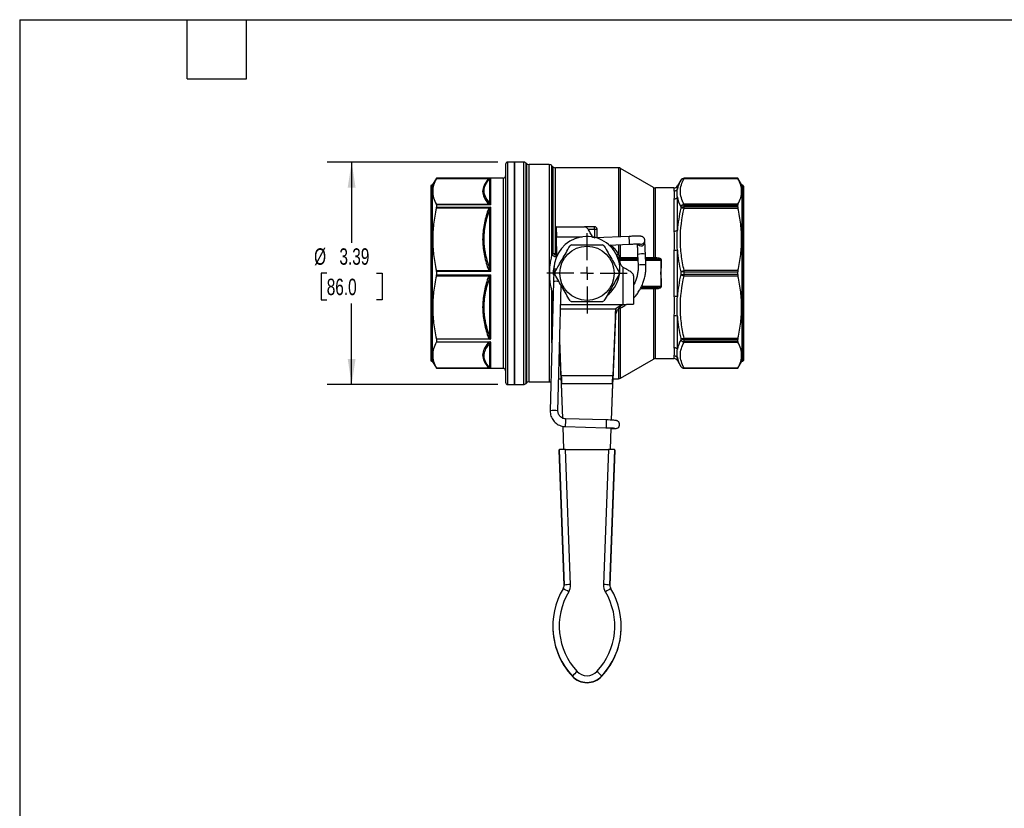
# Model space of a CAD drawing. Header units: inches. Extents: x 0.7 to 32.2, y 0.7 to 24.8.
# Tile 6 of 10: x 0.7 to 15.7, y 12.7 to 24.8. Entities that reach past the tile are written whole.
import ezdxf

# ---------------------------------------------------------------- set-up
doc = ezdxf.new("R2010")
doc.units = ezdxf.units.IN
doc.header["$LTSCALE"] = 3
doc.header["$MEASUREMENT"] = 0
doc.linetypes.add('SLD-Center', pattern=[0.75, 0.6, -0.05, 0.05, -0.05])
doc.linetypes.add('SLD-Solid', pattern=[0])
doc.layers.add('CENTER', color=40, linetype='SLD-Center')
doc.layers.add('DIMENSIONS', color=140, linetype='SLD-Solid', lineweight=25)
doc.layers.add('TEXT', color=140, linetype='SLD-Solid', lineweight=25)
doc.styles.add('SLDTEXTSTYLE0', font='TXT', dxfattribs={"width": 0.7})
doc.dimstyles.new('SLDDIMSTYLE0', dxfattribs={"dimtxt": 0.254883, "dimasz": 0.39, "dimexe": 0, "dimexo": 0.0625, "dimgap": 0.063721, "dimtad": 0, "dimtih": 1, "dimtoh": 1, "dimrnd": 1e-09, "dimzin": 12, "dimdsep": 46, "dimtxsty": 'SLDTEXTSTYLE0', "dimsah": 1, "dimcen": 0.09, "dimadec": 0, "dimazin": 3, "dimtfac": 1, "dimtofl": 0, "dimtmove": 0, "dimatfit": 3, "dimfxl": 0, "dimfrac": 2, "dimtolj": 1, "dimtzin": 12, "dimarcsym": 0})

# ---------------------------------------------------------------- blocks, each defined once
blk = doc.blocks.new('_D_7')
at = {"layer": 'DIMENSIONS'}
for p, q in [((8.029, 22.584), (5.427, 22.584)), ((5.802, 22.584), (5.802, 21.354)), ((5.423, 20.891), (5.338, 20.891)), ((5.338, 20.891), (5.338, 20.486)), ((6.181, 20.891), (6.266, 20.891)), ((6.266, 20.891), (6.266, 20.486)), ((5.338, 20.486), (5.423, 20.486)), ((5.802, 19.199), (5.802, 20.429)), ((6.266, 20.486), (6.181, 20.486)), ((8.029, 19.199), (5.427, 19.199))]:
    blk.add_line(p, q, dxfattribs=at)
for points in [[(5.802, 22.584), (5.742, 22.194), (5.862, 22.194)], [(5.802, 19.199), (5.862, 19.589), (5.742, 19.589)]]:
    blk.add_solid(points, dxfattribs=at)
at = {"layer": 'DIMENSIONS', "char_height": 0.25, "attachment_point": 1, "style": 'SLDTEXTSTYLE0'}
for s, insert in [('%%c', (5.231, 21.271)), ('3.39', (5.616, 21.271)), ('86.0', (5.423, 20.809))]:
    blk.add_mtext(s, dxfattribs=dict(at, insert=insert))
blk = doc.blocks.new('SW_CENTERMARKSYMBOL_2')
at = {"layer": 'CENTER', "color": 0}
for p, q in [((0, 0.2), (0, 0.612)), ((-0.2, 0), (-0.612, 0)), ((0, 0), (-0.1, 0)), ((0, 0), (0, 0.1)), ((0, 0), (0, -0.1)), ((0, 0), (0.1, 0)), ((0.2, 0), (0.612, 0)), ((0, -0.2), (0, -0.612))]:
    blk.add_line(p, q, dxfattribs=at)

msp = doc.modelspace()

# ---------------------------------------------------------------- linework, layer by layer
for p, q in [((8.144, 22.549), (8.144, 19.234)), ((8.282, 22.584), (8.179, 22.584)), ((8.179, 19.199), (8.179, 22.584)), ((8.415, 22.584), (8.282, 22.584)), ((8.282, 22.584), (8.282, 20.891)), ((8.282, 20.244), (8.282, 22.584)), ((8.415, 22.584), (8.415, 19.199)), ((8.461, 22.562), (8.457, 22.567)), ((8.457, 19.216), (8.457, 22.567)), ((8.461, 22.562), (8.461, 19.221)), ((8.809, 22.545), (8.503, 22.545)), ((8.503, 19.238), (8.503, 22.545)), ((8.809, 22.545), (8.809, 19.238)), ((8.865, 22.513), (8.85, 22.528)), ((8.85, 21.174), (8.85, 22.528)), ((8.865, 22.513), (8.865, 21.196)), ((9.864, 22.496), (8.907, 22.496)), ((8.907, 21.193), (8.907, 22.496)), ((9.864, 22.496), (9.864, 21.445)), ((10.395, 22.199), (9.894, 22.488)), ((9.894, 21.447), (9.894, 22.488)), ((7.092, 22.338), (7.03, 22.23)), ((7.091, 22.335), (7.898, 22.335)), ((8.109, 22.338), (7.092, 22.338)), ((7.092, 22.338), (7.921, 22.338)), ((7.092, 22.338), (7.092, 22.338)), ((7.921, 21.932), (7.921, 22.338)), ((8.109, 22.338), (8.109, 19.445)), ((11.68, 22.338), (10.862, 22.338)), ((10.862, 22.334), (10.862, 22.338)), ((11.68, 22.338), (10.862, 22.338)), ((10.862, 22.338), (10.862, 22.338)), ((10.862, 22.334), (11.682, 22.334)), ((11.742, 22.23), (11.68, 22.338)), ((11.68, 22.338), (11.68, 22.338)), ((7.006, 22.218), (7.006, 19.565)), ((7.03, 22.23), (7.018, 22.23)), ((7.018, 22.23), (7.018, 19.553)), ((7.03, 22.23), (7.03, 19.553)), ((7.899, 22.327), (7.899, 21.967)), ((10.395, 22.199), (10.395, 21.125)), ((10.708, 22.191), (10.425, 22.191)), ((10.425, 21.124), (10.425, 22.191)), ((10.708, 22.191), (10.708, 22.144)), ((10.811, 22.309), (10.76, 22.22)), ((10.76, 22.172), (10.76, 22.22)), ((10.811, 22.309), (10.811, 22.309)), ((11.754, 22.23), (11.742, 22.23)), ((11.742, 22.23), (11.742, 19.553)), ((11.754, 22.23), (11.754, 19.553)), ((11.766, 22.218), (11.766, 19.565)), ((10.76, 21.547), (10.76, 22.047)), ((7.898, 21.939), (7.091, 21.939)), ((7.091, 21.886), (7.898, 21.886)), ((7.092, 21.932), (7.092, 21.897)), ((7.921, 21.932), (7.092, 21.932)), ((7.092, 21.897), (7.921, 21.897)), ((7.921, 20.916), (7.921, 21.897)), ((10.708, 22.022), (10.708, 21.532)), ((10.811, 21.907), (10.811, 21.88)), ((10.862, 21.929), (10.862, 21.941)), ((11.682, 21.941), (10.862, 21.941)), ((10.862, 21.9), (10.862, 21.929)), ((10.862, 21.929), (11.68, 21.929)), ((10.862, 21.882), (10.862, 21.9)), ((11.68, 21.9), (10.862, 21.9)), ((10.862, 21.882), (11.682, 21.882)), ((11.68, 21.9), (11.68, 21.929)), ((7.899, 21.845), (7.899, 20.978)), ((8.912, 21.462), (8.912, 21.6)), ((8.915, 21.6), (8.912, 21.6)), ((8.915, 21.462), (8.915, 21.6)), ((8.915, 21.6), (9.344, 21.6)), ((9.498, 21.6), (9.344, 21.6)), ((9.498, 21.561), (9.498, 21.6)), ((8.915, 21.462), (8.912, 21.462)), ((8.926, 21.163), (8.919, 21.443)), ((9.308, 21.443), (8.919, 21.443)), ((9.402, 21.561), (9.498, 21.561)), ((9.47, 21.443), (9.457, 21.443)), ((9.47, 21.443), (9.473, 21.439)), ((9.498, 21.431), (9.477, 21.435)), ((9.498, 21.561), (9.498, 21.431)), ((9.498, 21.561), (9.538, 21.561)), ((9.498, 21.431), (9.502, 21.429)), ((10.026, 21.453), (9.513, 21.429)), ((9.538, 21.431), (9.538, 21.561)), ((9.714, 21.32), (10.032, 21.335)), ((9.864, 21.327), (9.864, 21.189)), ((9.894, 21.125), (9.894, 21.328)), ((10.265, 21.393), (10.265, 21.396)), ((10.265, 21.368), (10.265, 21.393)), ((8.925, 21.217), (8.907, 21.193)), ((10.155, 21.179), (10.162, 21.015)), ((10.28, 21.02), (10.273, 21.185)), ((10.708, 21.237), (10.708, 20.546)), ((10.76, 20.538), (10.76, 21.245)), ((10.158, 21.108), (9.87, 21.108)), ((9.877, 21.091), (10.159, 21.091)), ((10.157, 21.125), (9.894, 21.125)), ((9.902, 21.01), (9.935, 20.977)), ((10.395, 21.125), (10.276, 21.125)), ((10.449, 21.108), (10.276, 21.108)), ((10.277, 21.091), (10.508, 21.091)), ((10.449, 21.124), (10.425, 21.124)), ((7.898, 20.929), (7.091, 20.929)), ((7.091, 20.854), (7.898, 20.854)), ((7.092, 20.916), (7.092, 20.867)), ((7.921, 20.916), (7.092, 20.916)), ((7.092, 20.867), (7.921, 20.867)), ((7.921, 19.895), (7.921, 20.867)), ((8.282, 20.891), (8.282, 19.199)), ((8.878, 20.92), (8.874, 20.766)), ((8.878, 20.959), (8.878, 20.92)), ((9.935, 20.416), (9.935, 20.977)), ((10.093, 20.851), (10.093, 20.419)), ((10.811, 20.911), (10.811, 20.872)), ((10.862, 20.911), (10.862, 20.933)), ((11.682, 20.933), (10.862, 20.933)), ((10.862, 20.871), (10.862, 20.911)), ((10.862, 20.911), (11.68, 20.911)), ((10.862, 20.85), (10.862, 20.871)), ((11.68, 20.871), (10.862, 20.871)), ((10.862, 20.85), (11.682, 20.85)), ((11.68, 20.871), (11.68, 20.911)), ((7.899, 20.805), (7.899, 19.938)), ((8.874, 20.766), (8.824, 18.8)), ((8.942, 18.797), (8.991, 20.706)), ((10.508, 20.692), (10.214, 20.692)), ((8.85, 19.835), (8.85, 20.609)), ((8.87, 20.592), (8.865, 20.586)), ((8.865, 20.586), (8.865, 20.4)), ((10.197, 20.658), (10.395, 20.658)), ((10.207, 20.675), (10.449, 20.675)), ((10.395, 20.658), (10.395, 19.584)), ((10.425, 20.659), (10.449, 20.659)), ((10.425, 19.592), (10.425, 20.659)), ((8.984, 20.416), (9.935, 20.416)), ((9.935, 20.414), (9.935, 20.415)), ((10.009, 20.419), (10.093, 20.419)), ((8.282, 19.199), (8.282, 20.244)), ((9.825, 20.347), (8.982, 20.347)), ((9.817, 20.308), (9.776, 19.336)), ((9.817, 20.239), (9.776, 19.267)), ((9.817, 20.239), (9.817, 20.308)), ((9.825, 20.278), (9.825, 20.347)), ((9.864, 20.349), (9.864, 19.287)), ((9.894, 19.295), (9.894, 20.363)), ((10.708, 20.251), (10.708, 19.761)), ((10.76, 19.736), (10.76, 20.236)), ((7.092, 19.891), (7.092, 19.846)), ((7.905, 19.891), (7.092, 19.891)), ((7.092, 19.846), (7.905, 19.846)), ((7.899, 19.816), (7.899, 19.456)), ((7.921, 19.445), (7.921, 19.842)), ((8.992, 19.267), (8.968, 19.833)), ((8.992, 19.336), (8.97, 19.876)), ((10.811, 19.903), (10.811, 19.876)), ((11.682, 19.901), (10.862, 19.901)), ((10.862, 19.883), (10.862, 19.901)), ((10.862, 19.883), (11.68, 19.883)), ((10.862, 19.854), (10.862, 19.883)), ((11.68, 19.854), (10.862, 19.854)), ((10.862, 19.842), (10.862, 19.854)), ((10.862, 19.842), (11.682, 19.842)), ((11.68, 19.854), (11.68, 19.883)), ((10.708, 19.639), (10.708, 19.592)), ((7.018, 19.553), (7.03, 19.553)), ((7.03, 19.553), (7.092, 19.445)), ((9.894, 19.295), (10.395, 19.584)), ((10.425, 19.592), (10.708, 19.592)), ((10.76, 19.563), (10.76, 19.611)), ((10.76, 19.563), (10.811, 19.474)), ((11.68, 19.445), (11.742, 19.553)), ((11.742, 19.553), (11.754, 19.553)), ((7.898, 19.448), (7.091, 19.448)), ((7.092, 19.445), (8.109, 19.445)), ((7.092, 19.445), (7.092, 19.445)), ((7.921, 19.445), (7.092, 19.445)), ((8.992, 19.336), (9.776, 19.336)), ((8.992, 19.267), (8.992, 19.336)), ((9.776, 19.336), (9.776, 19.267)), ((10.811, 19.474), (10.811, 19.474)), ((11.682, 19.449), (10.862, 19.449)), ((10.862, 19.445), (10.862, 19.449)), ((10.862, 19.445), (11.68, 19.445)), ((10.862, 19.445), (11.68, 19.445)), ((10.862, 19.445), (10.862, 19.445)), ((11.68, 19.445), (11.68, 19.445)), ((8.179, 19.199), (8.282, 19.199)), ((8.282, 19.199), (8.415, 19.199)), ((8.457, 19.216), (8.461, 19.221)), ((8.503, 19.238), (8.809, 19.238)), ((8.954, 19.287), (8.992, 19.287)), ((9.015, 18.685), (8.996, 19.208)), ((9.772, 19.208), (8.996, 19.208)), ((8.996, 19.208), (8.996, 19.203)), ((9.015, 18.686), (8.996, 19.203)), ((9.772, 19.208), (9.752, 18.657)), ((9.772, 19.203), (9.752, 18.657)), ((9.772, 19.203), (9.772, 19.208)), ((9.777, 19.287), (9.864, 19.287)), ((9.677, 18.66), (9.057, 18.676)), ((9.033, 18.21), (9.02, 18.562)), ((9.033, 18.21), (9.02, 18.562)), ((9.054, 18.558), (9.673, 18.542)), ((9.748, 18.539), (9.736, 18.21)), ((9.748, 18.539), (9.736, 18.21)), ((8.959, 18.207), (9.035, 16.146)), ((8.959, 18.202), (8.959, 18.207)), ((9.035, 16.142), (8.959, 18.202)), ((9.133, 16.153), (9.058, 18.21)), ((9.058, 18.21), (9.711, 18.21)), ((9.711, 18.21), (9.635, 16.154)), ((9.733, 16.146), (9.809, 18.207)), ((9.809, 18.202), (9.733, 16.142)), ((9.809, 18.202), (9.809, 18.207)), ((9.035, 16.146), (9.035, 16.142)), ((9.733, 16.142), (9.733, 16.146)), ((8.863, 15.52), (8.863, 15.516)), ((9.906, 15.516), (9.906, 15.52)), ((9.161, 14.758), (9.161, 14.762)), ((9.607, 14.758), (9.607, 14.762))]:
    msp.add_line(p, q)
at = {"flags": 128}
for points in [[(8.873, 20.872), (8.873, 20.891), (8.875, 20.938)], [(8.865, 20.586), (8.869, 20.587), (8.87, 20.587)], [(9.748, 18.527), (9.75, 18.527), (9.776, 18.527), (9.798, 18.528), (9.817, 18.529), (9.828, 18.53), (9.836, 18.532), (9.845, 18.535), (9.855, 18.541), (9.866, 18.55), (9.875, 18.564), (9.881, 18.581), (9.881, 18.6), (9.875, 18.617), (9.867, 18.629), (9.858, 18.638), (9.849, 18.644), (9.84, 18.647), (9.834, 18.649), (9.825, 18.651), (9.81, 18.653), (9.791, 18.655), (9.765, 18.657), (9.737, 18.658), (9.706, 18.66), (9.677, 18.66), (9.677, 18.66)]]:
    msp.add_lwpolyline(points, dxfattribs=at)
msp.add_circle((9.384, 20.891), 0.413)
for centre, radius, start, end in [((8.179, 22.549), 0.0354, 90, 180), ((8.415, 22.525), 0.0591, 45, 90), ((8.503, 22.604), 0.0591, 225, 270), ((8.809, 22.486), 0.0591, 45, 90), ((8.907, 22.555), 0.0591, 225, 270), ((9.864, 22.437), 0.0591, 60, 90), ((8.109, 22.374), 0.0354, 270, 360), ((10.862, 22.279), 0.0591, 90, 150), ((10.862, 22.279), 0.0591, 89.999, 149.9963), ((7.018, 22.218), 0.0118, 90, 180), ((10.425, 22.25), 0.0591, 240, 270), ((10.708, 22.25), 0.0591, 270, 330), ((11.754, 22.218), 0.0118, 0, 90), ((10.859, 21.863), 0.0659, 87.6436, 137.3208), ((10.859, 21.834), 0.0668, 87.5425, 136.3139), ((9.498, 21.561), 0.0394, 0, 90), ((9.382, 20.949), 0.502, 307.633, 178.8077), ((1.75, 21.018), 8.288, 2.1869, 3.0035), ((9.384, 20.891), 0.492, 118.3576, 121.6424), ((9.384, 20.891), 0.492, 58.3576, 61.6424), ((10.206, 21.368), 0.0591, 210.71, 359.9306), ((10.206, 21.393), 0.059, 251.9008, 359.9467), ((8.904, 21.431), 0.238, 260.4982, 270.5925), ((9.384, 20.891), 0.531, 12.8396, 35.5565), ((10.231, 20.809), 0.378, 83.6075, 101.5879), ((9.384, 20.891), 0.512, 169.6366, 182.9371), ((10.241, 20.588), 0.434, 84.7682, 100.4272), ((8.898, 20.815), 0.107, 88.2948, 101.0301), ((9.384, 20.891), 0.492, 178.3576, 181.6424), ((9.384, 20.891), 0.492, 358.3576, 1.6424), ((10.856, 18.404), 2.508, 89.8727, 91.0412), ((10.856, 23.379), 2.508, 268.9588, 270.1273), ((8.918, 20.355), 0.414, 84.6876, 96.0971), ((9.384, 20.891), 0.492, 238.3576, 241.6424), ((9.384, 20.891), 0.492, 298.3576, 301.6424), ((9.937, 20.303), 0.12, 158.5938, 177.4995), ((9.937, 20.234), 0.12, 158.5938, 177.4995), ((10.859, 19.949), 0.0668, 223.6861, 272.4575), ((10.859, 19.92), 0.0659, 222.6792, 272.3564), ((7.018, 19.565), 0.0118, 180, 270), ((10.425, 19.533), 0.0591, 90, 120), ((10.708, 19.533), 0.0591, 30, 90), ((11.754, 19.565), 0.0118, 270, 360), ((8.109, 19.409), 0.0354, 0, 90), ((10.862, 19.504), 0.0591, 210, 270), ((10.862, 19.504), 0.0591, 210.0037, 270.001), ((8.179, 19.234), 0.0354, 180, 270), ((8.415, 19.258), 0.0591, 270, 315), ((8.503, 19.179), 0.0591, 90, 135), ((8.809, 19.297), 0.0591, 270, 296.6367), ((9.864, 19.346), 0.0591, 270, 300), ((8.871, 18.363), 0.44, 80.809, 96.2303), ((25.942, 18.182), 16.893, 178.3218, 178.7224), ((26.562, 18.166), 16.893, 178.3218, 178.7224), ((9.974, 15.52), 1.111, 149.0096, 222.9957), ((9.974, 15.524), 1.013, 149.0092, 222.996), ((8.937, 16.143), 0.0983, 329.0084, 2.1124), ((8.688, 15.397), 0.771, 57.1923, 64.3811), ((9.135, 15.442), 0.712, 90.1343, 98.0773), ((8.937, 16.146), 0.197, 329.0084, 2.1124), ((8.795, 15.523), 1.013, 317.0088, 30.9949), ((8.795, 15.52), 1.111, 317.0084, 30.9952), ((9.831, 16.146), 0.197, 177.892, 210.996), ((9.633, 15.442), 0.712, 81.9271, 89.8702), ((10.081, 15.397), 0.771, 115.6236, 122.8121), ((9.831, 16.143), 0.0983, 177.892, 210.996), ((9.974, 15.516), 1.111, 180.0025, 222.9938), ((8.795, 15.516), 1.111, 317.0108, 359.9973), ((9.932, 14.047), 1.051, 131.6379, 137.1314), ((9.384, 14.971), 0.305, 222.996, 317.0084), ((9.384, 14.966), 0.305, 222.996, 317.0084), ((9.384, 14.974), 0.207, 222.9966, 317.0078), ((8.837, 14.047), 1.051, 42.8727, 48.3666)]:
    msp.add_arc(centre, radius, start, end)
for centre, major_axis, ratio, start_param, end_param in [((7.92, 22.304), (0.0618, 0.0015), 0.544865, 1.544055, 1.929468), ((7.92, 21.908), (0.0611, -0.027), 0.336491, 1.704576, 2.089989), ((7.92, 21.873), (0.0611, 0.0283), 0.317777, 1.411323, 1.796737), ((10.594, 20.149), (1.748, -1.017), 0.520287, 3.107051, 3.132846), ((7.92, 20.916), (0.0618, -0.0345), 0.00852, 1.56193, 1.947344), ((7.92, 20.867), (0.0618, 0.0345), 0.00852, 4.335842, 4.721256), ((9.085, 20.733), (-0.214, 0.315), 0.693327, 1.494324, 1.565653), ((7.92, 19.479), (0.0618, -0.0015), 0.544865, 4.353719, 4.739133), ((9.058, 18.207), (0.0985, 0), 0.034876, 1.570795, 3.141591), ((9.711, 18.207), (0.0985, 0), 0.034876, 6.283184, 7.85398)]:
    msp.add_ellipse(centre, major_axis=major_axis, ratio=ratio, start_param=start_param, end_param=end_param)
for points, knots in [([(7.091, 22.335), (7.072, 22.3), (7.058, 22.266), (7.04, 22.201), (7.036, 22.169), (7.036, 22.105), (7.04, 22.073), (7.058, 22.008), (7.072, 21.974), (7.091, 21.939)], [0, 0, 0, 0, 0.25, 0.25, 0.5, 0.5, 0.75, 0.75, 1, 1, 1, 1]), ([(7.909, 22.335), (7.913, 22.337), (7.917, 22.338), (7.921, 22.338), (7.921, 22.338), (7.921, 22.338)], [-0.08678855, -0.08678855, -0.08678855, -0.08678855, -0.00172038, -0.00172038, 0, 0, 0, 0]), ([(10.862, 21.941), (10.844, 21.973), (10.83, 22.006), (10.81, 22.071), (10.805, 22.104), (10.805, 22.203), (10.826, 22.269), (10.862, 22.334)], [0, 0, 0, 0, 0.25, 0.25, 0.5, 0.5, 1, 1, 1, 1]), ([(11.682, 21.941), (11.701, 21.976), (11.715, 22.009), (11.732, 22.074), (11.737, 22.106), (11.737, 22.169), (11.732, 22.201), (11.715, 22.265), (11.701, 22.299), (11.682, 22.334)], [0, 0, 0, 0, 0.25, 0.25, 0.5, 0.5, 0.75, 0.75, 1, 1, 1, 1]), ([(7.876, 22.32), (7.851, 22.29), (7.831, 22.26), (7.804, 22.199), (7.796, 22.168), (7.796, 22.106), (7.804, 22.075), (7.831, 22.014), (7.851, 21.984), (7.876, 21.955)], [0, 0, 0, 0, 0.25, 0.25, 0.5, 0.5, 0.75, 0.75, 1, 1, 1, 1]), ([(7.899, 21.967), (7.87, 22), (7.825, 22.068), (7.808, 22.189), (7.856, 22.276), (7.899, 22.327)], [0, 0, 0, 0, 0.70136, 1.40272, 2.45476, 2.45476, 2.45476, 2.45476]), ([(10.708, 22.144), (10.719, 22.144), (10.729, 22.146), (10.747, 22.156), (10.755, 22.164), (10.76, 22.172)], [0, 0, 0, 0, 0.5, 0.5, 1, 1, 1, 1]), ([(10.708, 22.144), (10.708, 22.132), (10.71, 22.098), (10.708, 22.052), (10.708, 22.022)], [0, 0, 0, 0, 2.692794, 6.283186, 6.283186, 6.283186, 6.283186]), ([(10.708, 22.022), (10.719, 22.022), (10.739, 22.026), (10.754, 22.04), (10.76, 22.047)], [-0.000001, -0.000001, -0.000001, -0.000001, 0.499999, 1, 1, 1, 1]), ([(10.76, 22.047), (10.758, 22.071), (10.757, 22.094), (10.757, 22.135), (10.758, 22.155), (10.76, 22.172)], [0, 0, 0, 0, 0.5, 0.5, 1, 1, 1, 1]), ([(7.091, 21.886), (7.072, 21.801), (7.058, 21.719), (7.04, 21.561), (7.036, 21.484), (7.036, 21.331), (7.04, 21.254), (7.058, 21.096), (7.072, 21.014), (7.091, 20.929)], [0, 0, 0, 0, 0.25, 0.25, 0.5, 0.5, 0.75, 0.75, 1, 1, 1, 1]), ([(7.921, 21.932), (7.921, 21.932), (7.921, 21.932), (7.917, 21.938), (7.913, 21.943), (7.909, 21.947)], [-0.00172038, -0.00172038, -0.00172038, -0.00172038, 0, 0, 0.08506817, 0.08506817, 0.08506817, 0.08506817]), ([(7.909, 21.878), (7.913, 21.885), (7.917, 21.891), (7.921, 21.897), (7.921, 21.897), (7.921, 21.897)], [-0.08678856, -0.08678856, -0.08678856, -0.08678856, -0.00172138, -0.00172138, 0, 0, 0, 0]), ([(10.862, 20.933), (10.844, 21.011), (10.83, 21.09), (10.81, 21.248), (10.805, 21.328), (10.805, 21.567), (10.826, 21.726), (10.862, 21.882)], [0, 0, 0, 0, 0.25, 0.25, 0.5, 0.5, 1, 1, 1, 1]), ([(11.682, 20.933), (11.701, 21.018), (11.715, 21.098), (11.732, 21.255), (11.737, 21.331), (11.737, 21.484), (11.732, 21.56), (11.715, 21.717), (11.701, 21.797), (11.682, 21.882)], [0, 0, 0, 0, 0.25, 0.25, 0.5, 0.5, 0.75, 0.75, 1, 1, 1, 1]), ([(7.876, 21.848), (7.851, 21.777), (7.831, 21.704), (7.804, 21.557), (7.796, 21.482), (7.796, 21.333), (7.804, 21.258), (7.831, 21.111), (7.851, 21.038), (7.876, 20.967)], [0, 0, 0, 0, 0.25, 0.25, 0.5, 0.5, 0.75, 0.75, 1, 1, 1, 1]), ([(7.899, 20.978), (7.856, 21.097), (7.808, 21.306), (7.825, 21.6), (7.87, 21.765), (7.899, 21.845)], [0, 0, 0, 0, 1.052053, 1.753421, 2.45479, 2.45479, 2.45479, 2.45479]), ([(8.915, 21.6), (8.915, 21.6), (8.915, 21.599), (8.916, 21.593), (8.916, 21.585), (8.917, 21.563), (8.917, 21.548), (8.917, 21.518), (8.918, 21.504), (8.918, 21.474), (8.918, 21.458), (8.919, 21.443)], [0, 0, 0, 0, 0.0780023, 0.0780023, 0.2342995, 0.2342995, 0.3905886, 0.3905886, 0.510228, 0.510228, 0.6298669, 0.6298669, 0.6298669, 0.6298669]), ([(9.47, 21.443), (9.464, 21.454), (9.458, 21.466), (9.44, 21.499), (9.429, 21.52), (9.406, 21.557), (9.394, 21.572), (9.376, 21.588), (9.37, 21.593), (9.36, 21.597), (9.357, 21.598), (9.351, 21.6), (9.347, 21.6), (9.344, 21.6)], [0, 0, 0, 0, 0.0980473, 0.0980473, 0.2946367, 0.2946367, 0.4912168, 0.4912168, 0.5987893, 0.5987893, 0.6525266, 0.6525266, 0.7062656, 0.7062656, 0.7062656, 0.7062656]), ([(10.265, 21.393), (10.264, 21.4), (10.263, 21.412), (10.255, 21.427), (10.245, 21.438), (10.235, 21.445), (10.225, 21.45), (10.217, 21.452), (10.209, 21.453), (10.198, 21.455), (10.182, 21.455), (10.16, 21.456), (10.133, 21.456), (10.102, 21.455), (10.069, 21.454), (10.043, 21.453), (10.029, 21.453), (10.026, 21.453)], [0, 0, 0, 0, 0.057684, 0.106566, 0.149023, 0.187046, 0.221919, 0.256588, 0.299307, 0.36251, 0.470711, 0.570177, 0.674946, 0.776781, 0.877521, 0.972484, 1, 1, 1, 1]), ([(10.708, 21.532), (10.719, 21.532), (10.729, 21.534), (10.747, 21.539), (10.755, 21.543), (10.76, 21.547)], [0, 0, 0, 0, 0.5, 0.5, 1, 1, 1, 1]), ([(10.708, 21.532), (10.708, 21.479), (10.71, 21.383), (10.708, 21.281), (10.708, 21.237)], [0, 0, 0, 0, 3.590392, 6.283186, 6.283186, 6.283186, 6.283186]), ([(10.76, 21.245), (10.758, 21.297), (10.757, 21.348), (10.757, 21.449), (10.758, 21.498), (10.76, 21.547)], [0, 0, 0, 0, 0.5, 0.5, 1, 1, 1, 1]), ([(8.892, 20.906), (8.914, 20.944), (8.934, 20.979), (8.973, 21.045), (8.991, 21.076), (9.027, 21.14), (9.046, 21.171), (9.084, 21.237), (9.104, 21.272), (9.126, 21.31)], [0, 0, 0, 0, 0.25, 0.25, 0.5, 0.5, 0.75, 0.75, 1, 1, 1, 1]), ([(9.15, 21.325), (9.195, 21.325), (9.235, 21.325), (9.311, 21.325), (9.348, 21.325), (9.421, 21.325), (9.457, 21.325), (9.534, 21.325), (9.574, 21.325), (9.618, 21.325)], [0, 0, 0, 0, 0.25, 0.25, 0.5, 0.5, 0.75, 0.75, 1, 1, 1, 1]), ([(9.642, 21.31), (9.665, 21.272), (9.685, 21.237), (9.723, 21.171), (9.741, 21.14), (9.778, 21.076), (9.796, 21.045), (9.834, 20.979), (9.854, 20.944), (9.876, 20.906)], [0, 0, 0, 0, 0.25, 0.25, 0.5, 0.5, 0.75, 0.75, 1, 1, 1, 1]), ([(9.864, 21.189), (9.851, 21.208), (9.824, 21.245), (9.781, 21.289), (9.751, 21.312), (9.739, 21.321)], [0, 0, 0, 0, 0.375883, 0.75479, 1, 1, 1, 1]), ([(10.032, 21.335), (10.037, 21.335), (10.054, 21.336), (10.082, 21.337), (10.113, 21.337), (10.141, 21.338), (10.164, 21.338), (10.18, 21.337), (10.189, 21.337), (10.192, 21.336), (10.192, 21.336), (10.192, 21.336)], [0, 0, 0, 0, 0.077123, 0.224245, 0.37124, 0.517528, 0.662371, 0.80414, 0.91517, 0.996174, 1, 1, 1, 1]), ([(10.148, 21.338), (10.148, 21.335), (10.148, 21.327), (10.149, 21.307), (10.15, 21.28), (10.152, 21.249), (10.153, 21.217), (10.154, 21.193), (10.155, 21.181), (10.155, 21.179)], [0, 0, 0, 0, 0.079241, 0.261247, 0.442823, 0.624252, 0.80562, 0.97748, 1, 1, 1, 1]), ([(10.273, 21.185), (10.273, 21.191), (10.272, 21.208), (10.271, 21.236), (10.269, 21.269), (10.268, 21.298), (10.267, 21.324), (10.266, 21.344), (10.265, 21.359), (10.265, 21.366), (10.265, 21.369), (10.265, 21.368), (10.265, 21.368)], [0, 0, 0, 0, 0.065904, 0.191679, 0.317585, 0.44347, 0.569307, 0.695039, 0.820502, 0.932489, 0.992027, 1, 1, 1, 1]), ([(8.85, 21.174), (8.844, 21.152), (8.831, 21.102), (8.813, 20.992), (8.807, 20.848), (8.825, 20.706), (8.844, 20.631), (8.85, 20.609)], [0, 0, 0, 0, 0.226672, 0.453343, 0.906686, 1.36003, 1.586701, 1.586701, 1.586701, 1.586701]), ([(8.919, 21.14), (8.918, 21.14), (8.913, 21.139), (8.902, 21.141), (8.887, 21.146), (8.873, 21.154), (8.86, 21.163), (8.854, 21.17), (8.85, 21.174)], [0, 0, 0, 0, 0.06507, 0.251836, 0.439186, 0.62628, 0.81308, 1, 1, 1, 1]), ([(8.925, 21.161), (8.922, 21.162), (8.914, 21.163), (8.901, 21.168), (8.888, 21.175), (8.875, 21.185), (8.869, 21.192), (8.865, 21.196)], [0, 0, 0, 0, 0.16944, 0.364645, 0.584737, 0.768762, 1, 1, 1, 1]), ([(8.926, 21.182), (8.923, 21.184), (8.917, 21.187), (8.91, 21.191), (8.907, 21.193)], [0, 0, 0, 0, 0.469931, 1, 1, 1, 1]), ([(9.832, 21.172), (9.837, 21.174), (9.846, 21.178), (9.858, 21.185), (9.864, 21.189)], [0, 0, 0, 0, 0.485744, 1, 1, 1, 1]), ([(10.76, 21.245), (10.754, 21.243), (10.747, 21.241), (10.729, 21.238), (10.719, 21.237), (10.708, 21.237)], [0, 0, 0, 0, 0.5, 0.5, 1, 1, 1, 1]), ([(8.882, 20.996), (8.881, 20.99), (8.878, 20.972), (8.879, 20.953), (8.879, 20.941)], [0, 0, 0, 0, 0.338559, 1, 1, 1, 1]), ([(9.883, 21.125), (9.878, 21.124), (9.87, 21.123), (9.864, 21.122), (9.862, 21.122)], [0, 0, 0, 0, 0.675239, 1, 1, 1, 1]), ([(10.093, 20.512), (10.108, 20.528), (10.137, 20.562), (10.175, 20.617), (10.209, 20.676), (10.236, 20.738), (10.257, 20.802), (10.272, 20.868), (10.28, 20.934), (10.282, 20.985), (10.281, 21.013), (10.28, 21.02)], [0, 0, 0, 0, 0.119163, 0.240667, 0.362171, 0.483672, 0.605172, 0.726671, 0.848169, 0.963301, 1, 1, 1, 1]), ([(10.162, 21.015), (10.163, 21.004), (10.164, 20.973), (10.16, 20.922), (10.15, 20.861), (10.133, 20.802), (10.114, 20.752), (10.099, 20.724), (10.093, 20.714)], [0, 0, 0, 0, 0.098604, 0.295498, 0.492462, 0.689425, 0.886387, 1, 1, 1, 1]), ([(10.425, 21.124), (10.425, 21.12), (10.425, 21.116), (10.425, 21.11), (10.425, 21.108), (10.425, 21.108)], [0, 0, 0, 0, 0.5, 0.5, 1, 1, 1, 1]), ([(10.517, 21.09), (10.518, 21.094), (10.515, 21.102), (10.504, 21.113), (10.481, 21.122), (10.461, 21.124), (10.449, 21.124)], [0, 0, 0, 0, 0.0302683, 0.0605367, 0.1210733, 0.2118784, 0.2118784, 0.2118784, 0.2118784]), ([(10.449, 21.108), (10.46, 21.108), (10.477, 21.107), (10.496, 21.102), (10.506, 21.097), (10.508, 21.093), (10.508, 21.091)], [0, 0, 0, 0, 0.090805, 0.1513417, 0.18161, 0.2118784, 0.2118784, 0.2118784, 0.2118784]), ([(7.091, 20.854), (7.072, 20.768), (7.058, 20.686), (7.04, 20.528), (7.035, 20.45), (7.036, 20.295), (7.04, 20.218), (7.059, 20.059), (7.073, 19.977), (7.092, 19.891)], [0, 0, 0, 0, 0.25, 0.25, 0.5, 0.5, 0.75, 0.75, 1, 1, 1, 1]), ([(7.921, 20.916), (7.921, 20.916), (7.921, 20.916), (7.917, 20.925), (7.913, 20.933), (7.909, 20.94)], [-0.00172138, -0.00172138, -0.00172138, -0.00172138, 0, 0, 0.08506717, 0.08506717, 0.08506717, 0.08506717]), ([(7.909, 20.843), (7.913, 20.85), (7.917, 20.858), (7.921, 20.867), (7.921, 20.867), (7.921, 20.867)], [-0.08678862, -0.08678862, -0.08678862, -0.08678862, -0.00172785, -0.00172785, 0, 0, 0, 0]), ([(8.878, 20.959), (8.879, 20.96), (8.881, 20.96), (8.895, 20.961), (8.91, 20.961), (8.921, 20.961), (8.924, 20.961)], [0, 0, 0, 0, 0.292383, 0.584765, 0.877148, 1, 1, 1, 1]), ([(9.126, 20.473), (9.104, 20.511), (9.084, 20.546), (9.046, 20.612), (9.027, 20.643), (8.991, 20.707), (8.973, 20.738), (8.934, 20.804), (8.914, 20.839), (8.892, 20.877)], [0, 0, 0, 0, 0.25, 0.25, 0.5, 0.5, 0.75, 0.75, 1, 1, 1, 1]), ([(9.876, 20.877), (9.854, 20.839), (9.834, 20.804), (9.796, 20.738), (9.778, 20.707), (9.741, 20.643), (9.723, 20.612), (9.685, 20.546), (9.665, 20.511), (9.642, 20.473)], [0, 0, 0, 0, 0.25, 0.25, 0.5, 0.5, 0.75, 0.75, 1, 1, 1, 1]), ([(10.093, 20.851), (10.093, 20.857), (10.092, 20.863), (10.084, 20.881), (10.074, 20.892), (10.046, 20.915), (10.028, 20.927), (9.997, 20.945), (9.985, 20.951), (9.967, 20.961), (9.96, 20.964), (9.948, 20.97), (9.942, 20.974), (9.935, 20.977)], [0, 0, 0, 0, 0.0980473, 0.0980473, 0.2946367, 0.2946367, 0.4912168, 0.4912168, 0.5987893, 0.5987893, 0.6525266, 0.6525266, 0.7062656, 0.7062656, 0.7062656, 0.7062656]), ([(10.862, 19.901), (10.844, 19.979), (10.83, 20.058), (10.81, 20.216), (10.805, 20.296), (10.805, 20.535), (10.826, 20.694), (10.862, 20.85)], [0, 0, 0, 0, 0.25, 0.25, 0.5, 0.5, 1, 1, 1, 1]), ([(11.682, 19.901), (11.701, 19.986), (11.715, 20.066), (11.732, 20.223), (11.737, 20.299), (11.737, 20.452), (11.732, 20.528), (11.715, 20.685), (11.701, 20.765), (11.682, 20.85)], [0, 0, 0, 0, 0.25, 0.25, 0.5, 0.5, 0.75, 0.75, 1, 1, 1, 1]), ([(7.876, 20.816), (7.851, 20.745), (7.831, 20.672), (7.804, 20.524), (7.796, 20.45), (7.796, 20.301), (7.804, 20.226), (7.831, 20.079), (7.851, 20.006), (7.876, 19.935)], [0, 0, 0, 0, 0.25, 0.25, 0.5, 0.5, 0.75, 0.75, 1, 1, 1, 1]), ([(7.899, 19.938), (7.856, 20.058), (7.808, 20.267), (7.825, 20.561), (7.87, 20.725), (7.899, 20.805)], [0, 0, 0, 0, 1.05204, 1.7534, 2.45476, 2.45476, 2.45476, 2.45476]), ([(10.449, 20.659), (10.465, 20.659), (10.486, 20.662), (10.51, 20.675), (10.518, 20.685), (10.517, 20.693)], [0, 0, 0, 0, 0.1209573, 0.1511966, 0.2116753, 0.2116753, 0.2116753, 0.2116753]), ([(10.508, 20.692), (10.508, 20.688), (10.502, 20.683), (10.481, 20.676), (10.463, 20.675), (10.449, 20.675)], [0, 0, 0, 0, 0.0604786, 0.090718, 0.2116753, 0.2116753, 0.2116753, 0.2116753]), ([(8.871, 20.627), (8.867, 20.625), (8.859, 20.619), (8.854, 20.613), (8.85, 20.609)], [0, 0, 0, 0, 0.444013, 1, 1, 1, 1]), ([(10.449, 20.659), (10.449, 20.663), (10.449, 20.667), (10.449, 20.673), (10.449, 20.675), (10.449, 20.675)], [0, 0, 0, 0, 0.5, 0.5, 1, 1, 1, 1]), ([(10.708, 20.546), (10.719, 20.546), (10.729, 20.545), (10.747, 20.542), (10.755, 20.54), (10.76, 20.538)], [0, 0, 0, 0, 0.5, 0.5, 1, 1, 1, 1]), ([(10.708, 20.546), (10.708, 20.501), (10.71, 20.4), (10.708, 20.304), (10.708, 20.251)], [0, 0, 0, 0, 2.692794, 6.283186, 6.283186, 6.283186, 6.283186]), ([(10.76, 20.236), (10.758, 20.285), (10.757, 20.334), (10.757, 20.435), (10.758, 20.486), (10.76, 20.538)], [0, 0, 0, 0, 0.5, 0.5, 1, 1, 1, 1]), ([(9.618, 20.458), (9.574, 20.458), (9.534, 20.458), (9.457, 20.458), (9.421, 20.458), (9.348, 20.458), (9.311, 20.458), (9.235, 20.458), (9.195, 20.458), (9.15, 20.458)], [0, 0, 0, 0, 0.25, 0.25, 0.5, 0.5, 0.75, 0.75, 1, 1, 1, 1]), ([(9.825, 20.347), (9.831, 20.356), (9.837, 20.364), (9.853, 20.38), (9.862, 20.386), (9.882, 20.398), (9.892, 20.402), (9.913, 20.41), (9.924, 20.413), (9.935, 20.415)], [0, 0, 0, 0, 0.25, 0.25, 0.5, 0.5, 0.75, 0.75, 1, 1, 1, 1]), ([(9.935, 20.413), (9.921, 20.408), (9.907, 20.4), (9.883, 20.381), (9.872, 20.369), (9.854, 20.344), (9.847, 20.331), (9.834, 20.305), (9.829, 20.291), (9.825, 20.278)], [0, 0, 0, 0, 0.25, 0.25, 0.5, 0.5, 0.75, 0.75, 1, 1, 1, 1]), ([(9.858, 20.347), (9.863, 20.349), (9.89, 20.36), (9.933, 20.383), (9.968, 20.407), (9.985, 20.418)], [0, 0, 0, 0, 0.114315, 0.578102, 1, 1, 1, 1]), ([(9.935, 20.414), (9.938, 20.414), (9.943, 20.415), (9.951, 20.416), (9.958, 20.417), (9.966, 20.417), (9.973, 20.418), (9.981, 20.418), (9.988, 20.419), (9.995, 20.419), (10.002, 20.419), (10.007, 20.419), (10.009, 20.419)], [0, 0, 0, 0, 0.09923, 0.198585, 0.298084, 0.397741, 0.497576, 0.597605, 0.697846, 0.798314, 0.899026, 1, 1, 1, 1]), ([(10.708, 20.251), (10.719, 20.251), (10.739, 20.248), (10.754, 20.24), (10.76, 20.236)], [-0.000001, -0.000001, -0.000001, -0.000001, 0.499999, 1, 1, 1, 1]), ([(7.876, 19.935), (7.879, 19.927), (7.884, 19.915), (7.892, 19.904), (7.898, 19.897), (7.901, 19.893), (7.905, 19.891)], [0, 0, 0, 0, 0.5, 0.75, 0.75, 1, 1, 1, 1]), ([(7.921, 19.895), (7.917, 19.895), (7.913, 19.899), (7.904, 19.914), (7.901, 19.927), (7.899, 19.938)], [-0.2923972, -0.2923972, -0.2923972, -0.2923972, -0.2399906, -0.2130467, -0.1052709, -0.1052709, -0.1052709, -0.1052709]), ([(7.092, 19.846), (7.073, 19.811), (7.059, 19.777), (7.04, 19.711), (7.036, 19.679), (7.035, 19.615), (7.04, 19.583), (7.058, 19.517), (7.072, 19.483), (7.091, 19.448)], [0, 0, 0, 0, 0.25, 0.25, 0.5, 0.5, 0.75, 0.75, 1, 1, 1, 1]), ([(7.876, 19.828), (7.851, 19.799), (7.831, 19.769), (7.804, 19.708), (7.796, 19.677), (7.796, 19.615), (7.804, 19.584), (7.831, 19.523), (7.851, 19.493), (7.876, 19.463)], [0, 0, 0, 0, 0.25, 0.25, 0.5, 0.5, 0.75, 0.75, 1, 1, 1, 1]), ([(7.899, 19.456), (7.87, 19.49), (7.825, 19.559), (7.808, 19.681), (7.856, 19.767), (7.899, 19.816)], [0, 0, 0, 0, 0.701369, 1.402737, 2.45479, 2.45479, 2.45479, 2.45479]), ([(7.905, 19.846), (7.901, 19.845), (7.898, 19.844), (7.892, 19.841), (7.89, 19.84), (7.883, 19.835), (7.879, 19.831), (7.876, 19.828)], [0, 0, 0, 0, 0.25, 0.25, 0.5, 0.5, 1, 1, 1, 1]), ([(7.899, 19.816), (7.901, 19.822), (7.903, 19.828), (7.911, 19.838), (7.916, 19.842), (7.921, 19.842)], [-0.1871296, -0.1871296, -0.1871296, -0.1871296, -0.0867929, -0.0801038, 0, 0, 0, 0]), ([(7.905, 19.891), (7.908, 19.891), (7.912, 19.891), (7.916, 19.893), (7.918, 19.893), (7.919, 19.894), (7.92, 19.894), (7.921, 19.895), (7.921, 19.895), (7.921, 19.895)], [0, 0, 0, 0, 0.5, 0.5, 0.75, 0.75, 0.875, 0.875, 1, 1, 1, 1]), ([(7.921, 19.842), (7.921, 19.842), (7.921, 19.843), (7.92, 19.843), (7.92, 19.843), (7.919, 19.843), (7.918, 19.844), (7.916, 19.845), (7.911, 19.846), (7.908, 19.846), (7.905, 19.846)], [0, 0, 0, 0, 0.0625, 0.0625, 0.125, 0.25, 0.25, 0.5, 0.5, 1, 1, 1, 1]), ([(10.862, 19.449), (10.844, 19.481), (10.83, 19.514), (10.81, 19.58), (10.805, 19.613), (10.805, 19.712), (10.826, 19.778), (10.862, 19.842)], [0, 0, 0, 0, 0.25, 0.25, 0.5, 0.5, 1, 1, 1, 1]), ([(11.682, 19.449), (11.701, 19.484), (11.715, 19.518), (11.732, 19.582), (11.737, 19.614), (11.737, 19.677), (11.732, 19.709), (11.715, 19.774), (11.701, 19.807), (11.682, 19.842)], [0, 0, 0, 0, 0.25, 0.25, 0.5, 0.5, 0.75, 0.75, 1, 1, 1, 1]), ([(10.708, 19.761), (10.708, 19.739), (10.71, 19.691), (10.708, 19.655), (10.708, 19.639)], [0, 0, 0, 0, 2.692794, 6.283186, 6.283186, 6.283186, 6.283186]), ([(10.708, 19.761), (10.719, 19.761), (10.729, 19.759), (10.747, 19.75), (10.755, 19.743), (10.76, 19.735)], [0, 0, 0, 0, 0.5, 0.5, 1, 1, 1, 1]), ([(10.708, 19.639), (10.719, 19.639), (10.739, 19.634), (10.754, 19.619), (10.76, 19.611)], [-0.000001, -0.000001, -0.000001, -0.000001, 0.499999, 1, 1, 1, 1]), ([(10.76, 19.611), (10.758, 19.628), (10.757, 19.648), (10.757, 19.689), (10.758, 19.712), (10.76, 19.736)], [0, 0, 0, 0, 0.5, 0.5, 1, 1, 1, 1]), ([(7.921, 19.445), (7.921, 19.445), (7.921, 19.445), (7.917, 19.445), (7.913, 19.446), (7.909, 19.448)], [-0.00172986, -0.00172986, -0.00172986, -0.00172986, 0, 0, 0.08505877, 0.08505877, 0.08505877, 0.08505877]), ([(8.992, 19.336), (8.993, 19.317), (8.994, 19.296), (8.995, 19.253), (8.995, 19.23), (8.996, 19.208)], [0, 0, 0, 0, 0.1713149, 0.1713149, 0.3426297, 0.3426297, 0.3426297, 0.3426297]), ([(9.772, 19.208), (9.773, 19.23), (9.774, 19.253), (9.775, 19.296), (9.775, 19.317), (9.776, 19.336)], [0, 0, 0, 0, 0.1713149, 0.1713149, 0.3426297, 0.3426297, 0.3426297, 0.3426297]), ([(8.996, 19.203), (8.995, 19.214), (8.995, 19.225), (8.994, 19.247), (8.993, 19.257), (8.992, 19.267)], [0, 0, 0, 0, 0.0857475, 0.0857475, 0.1714951, 0.1714951, 0.1714951, 0.1714951]), ([(9.776, 19.267), (9.775, 19.257), (9.775, 19.247), (9.774, 19.225), (9.773, 19.214), (9.772, 19.203)], [0, 0, 0, 0, 0.0857475, 0.0857475, 0.1714951, 0.1714951, 0.1714951, 0.1714951]), ([(8.824, 18.8), (8.824, 18.793), (8.824, 18.772), (8.829, 18.738), (8.842, 18.7), (8.861, 18.665), (8.885, 18.634), (8.914, 18.607), (8.947, 18.586), (8.983, 18.57), (9.019, 18.561), (9.043, 18.559), (9.054, 18.558)], [0, 0, 0, 0, 0.0641145, 0.1700889, 0.2761395, 0.382191, 0.4882455, 0.5943048, 0.7003703, 0.8064425, 0.9125216, 1, 1, 1, 1]), ([(9.057, 18.676), (9.053, 18.677), (9.04, 18.677), (9.017, 18.683), (8.993, 18.696), (8.971, 18.714), (8.955, 18.737), (8.945, 18.763), (8.942, 18.783), (8.942, 18.795), (8.942, 18.797)], [0, 0, 0, 0, 0.064176, 0.213904, 0.363917, 0.513957, 0.664039, 0.814171, 0.956685, 1, 1, 1, 1]), ([(9.673, 18.542), (9.679, 18.542), (9.694, 18.542), (9.719, 18.541), (9.747, 18.54), (9.771, 18.538), (9.789, 18.537), (9.8, 18.535), (9.805, 18.535), (9.805, 18.535), (9.805, 18.535)], [0, 0, 0, 0, 0.085342, 0.248257, 0.410927, 0.572426, 0.731381, 0.863887, 0.966898, 1, 1, 1, 1])]:
    msp.add_open_spline(points, degree=3, knots=knots)
for points in [[(7.091, 22.335), (7.092, 22.337), (7.092, 22.338), (7.092, 22.338)], [(7.898, 22.335), (7.887, 22.331), (7.881, 22.325), (7.876, 22.32)], [(7.909, 22.335), (7.906, 22.334), (7.902, 22.334), (7.898, 22.335)], [(7.899, 22.327), (7.901, 22.33), (7.904, 22.333), (7.909, 22.335)], [(10.862, 22.334), (10.851, 22.335), (10.83, 22.331), (10.816, 22.317), (10.811, 22.309)], [(11.68, 22.338), (11.68, 22.338), (11.681, 22.337), (11.682, 22.334)], [(7.876, 22.32), (7.885, 22.319), (7.893, 22.321), (7.899, 22.327)], [(10.811, 22.309), (10.786, 22.264), (10.768, 22.218), (10.76, 22.172)], [(10.759, 22.047), (10.768, 22), (10.786, 21.954), (10.811, 21.907)], [(7.092, 21.932), (7.092, 21.935), (7.092, 21.937), (7.091, 21.939)], [(7.091, 21.886), (7.092, 21.89), (7.092, 21.894), (7.092, 21.897)], [(7.876, 21.955), (7.885, 21.956), (7.893, 21.961), (7.899, 21.967)], [(7.876, 21.955), (7.881, 21.949), (7.887, 21.944), (7.898, 21.939)], [(7.898, 21.886), (7.887, 21.875), (7.881, 21.861), (7.876, 21.848)], [(7.898, 21.939), (7.902, 21.94), (7.906, 21.943), (7.909, 21.947)], [(7.909, 21.878), (7.906, 21.88), (7.902, 21.883), (7.898, 21.886)], [(7.909, 21.947), (7.904, 21.953), (7.901, 21.96), (7.899, 21.967)], [(10.811, 21.88), (10.786, 21.771), (10.768, 21.659), (10.76, 21.547)], [(10.811, 21.907), (10.816, 21.917), (10.83, 21.933), (10.851, 21.94), (10.862, 21.941)], [(10.862, 21.882), (10.851, 21.884), (10.83, 21.886), (10.816, 21.882), (10.811, 21.88)], [(11.682, 21.941), (11.681, 21.938), (11.68, 21.934), (11.68, 21.929)], [(11.68, 21.9), (11.68, 21.895), (11.681, 21.889), (11.682, 21.882)], [(7.899, 21.845), (7.893, 21.844), (7.885, 21.845), (7.876, 21.848)], [(7.899, 21.845), (7.901, 21.857), (7.904, 21.869), (7.909, 21.878)], [(9.883, 21.125), (9.878, 21.147), (9.871, 21.169), (9.864, 21.189)], [(10.759, 21.245), (10.768, 21.133), (10.786, 21.021), (10.811, 20.911)], [(9.889, 21.108), (9.888, 21.108), (9.885, 21.112), (9.883, 21.12), (9.883, 21.125)], [(9.894, 21.125), (9.89, 21.125), (9.887, 21.125), (9.883, 21.125)], [(9.894, 21.125), (9.894, 21.121), (9.897, 21.112), (9.901, 21.108), (9.904, 21.108)], [(10.395, 21.125), (10.395, 21.12), (10.398, 21.111), (10.403, 21.108), (10.405, 21.108)], [(10.425, 21.124), (10.414, 21.124), (10.404, 21.124), (10.395, 21.125)], [(10.449, 21.124), (10.449, 21.12), (10.449, 21.111), (10.449, 21.108), (10.449, 21.108)], [(10.508, 21.091), (10.504, 20.959), (10.504, 20.823), (10.508, 20.692)], [(10.517, 21.09), (10.514, 21.09), (10.511, 21.09), (10.508, 21.091)], [(10.517, 20.693), (10.514, 20.824), (10.514, 20.959), (10.517, 21.09)], [(7.092, 20.916), (7.092, 20.921), (7.092, 20.925), (7.091, 20.929)], [(7.091, 20.854), (7.092, 20.858), (7.092, 20.862), (7.092, 20.867)], [(7.876, 20.967), (7.885, 20.97), (7.893, 20.974), (7.899, 20.978)], [(7.876, 20.967), (7.881, 20.954), (7.887, 20.94), (7.898, 20.929)], [(7.898, 20.854), (7.887, 20.843), (7.881, 20.829), (7.876, 20.816)], [(7.898, 20.929), (7.902, 20.932), (7.906, 20.936), (7.909, 20.94)], [(7.909, 20.843), (7.906, 20.847), (7.902, 20.851), (7.898, 20.854)], [(7.909, 20.94), (7.904, 20.951), (7.901, 20.964), (7.899, 20.978)], [(7.899, 20.805), (7.901, 20.819), (7.904, 20.832), (7.909, 20.843)], [(10.811, 20.872), (10.786, 20.762), (10.768, 20.65), (10.76, 20.538)], [(10.811, 20.911), (10.816, 20.916), (10.83, 20.925), (10.851, 20.931), (10.862, 20.933)], [(10.862, 20.85), (10.851, 20.852), (10.83, 20.858), (10.816, 20.867), (10.811, 20.872)], [(11.682, 20.933), (11.681, 20.926), (11.68, 20.919), (11.68, 20.911)], [(11.68, 20.871), (11.68, 20.864), (11.681, 20.857), (11.682, 20.85)], [(7.876, 20.816), (7.885, 20.813), (7.893, 20.809), (7.899, 20.805)], [(10.517, 20.693), (10.516, 20.693), (10.512, 20.693), (10.509, 20.692), (10.508, 20.692)], [(10.395, 20.658), (10.395, 20.663), (10.398, 20.672), (10.403, 20.675), (10.405, 20.675)], [(10.395, 20.658), (10.404, 20.659), (10.414, 20.659), (10.425, 20.659)], [(10.425, 20.659), (10.425, 20.663), (10.425, 20.672), (10.425, 20.675), (10.425, 20.675)], [(9.935, 20.415), (9.935, 20.415), (9.935, 20.415), (9.935, 20.416)], [(10.759, 20.236), (10.768, 20.124), (10.786, 20.012), (10.811, 19.903)], [(7.876, 19.935), (7.885, 19.938), (7.893, 19.939), (7.899, 19.938)], [(7.899, 19.816), (7.893, 19.822), (7.885, 19.827), (7.876, 19.828)], [(10.811, 19.876), (10.786, 19.829), (10.768, 19.783), (10.76, 19.736)], [(10.811, 19.903), (10.816, 19.901), (10.83, 19.897), (10.851, 19.899), (10.862, 19.901)], [(10.862, 19.842), (10.851, 19.843), (10.83, 19.85), (10.816, 19.866), (10.811, 19.876)], [(11.682, 19.901), (11.681, 19.894), (11.68, 19.888), (11.68, 19.883)], [(11.68, 19.854), (11.68, 19.849), (11.681, 19.845), (11.682, 19.842)], [(10.759, 19.611), (10.768, 19.564), (10.786, 19.519), (10.811, 19.474)], [(7.092, 19.445), (7.092, 19.445), (7.092, 19.446), (7.091, 19.448)], [(7.899, 19.456), (7.893, 19.462), (7.885, 19.464), (7.876, 19.463)], [(7.876, 19.463), (7.881, 19.458), (7.887, 19.452), (7.898, 19.448)], [(7.909, 19.448), (7.906, 19.449), (7.902, 19.449), (7.898, 19.448)], [(7.909, 19.448), (7.904, 19.45), (7.901, 19.453), (7.899, 19.456)], [(10.811, 19.474), (10.816, 19.466), (10.83, 19.452), (10.851, 19.448), (10.862, 19.449)], [(11.682, 19.449), (11.681, 19.446), (11.68, 19.445), (11.68, 19.445)]]:
    msp.add_open_spline(points, degree=3)
at = {"layer": 'TEXT'}
for p, q in [((0.75, 24.75), (32.25, 24.75)), ((0.75, 24.75), (0.75, 0.75)), ((3.3, 23.85), (3.3, 24.75)), ((4.2, 23.85), (4.2, 24.75)), ((3.3, 23.85), (4.2, 23.85))]:
    msp.add_line(p, q, dxfattribs=at)

# ---------------------------------------------------------------- block references
at = {"layer": 'CENTER'}
msp.add_blockref('SW_CENTERMARKSYMBOL_2', (9.384, 20.891), dxfattribs=at)

# ---------------------------------------------------------------- dimensions: what is measured, and where the dimension line sits
at = {"layer": 'DIMENSIONS'}
dim = msp.add_linear_dim(base=(5.8021, 22.5844), p1=(8.1795, 19.1986), p2=(8.1795, 22.5844), angle=90, text='%%c<>', dimstyle='SLDDIMSTYLE0', dxfattribs=at)
dim.commit()
dim.dimension.update_dxf_attribs({"geometry": '_D_7', "text_midpoint": (5.8021, 20.8915), "dimtype": 160})

doc.saveas('drawing.dxf')
